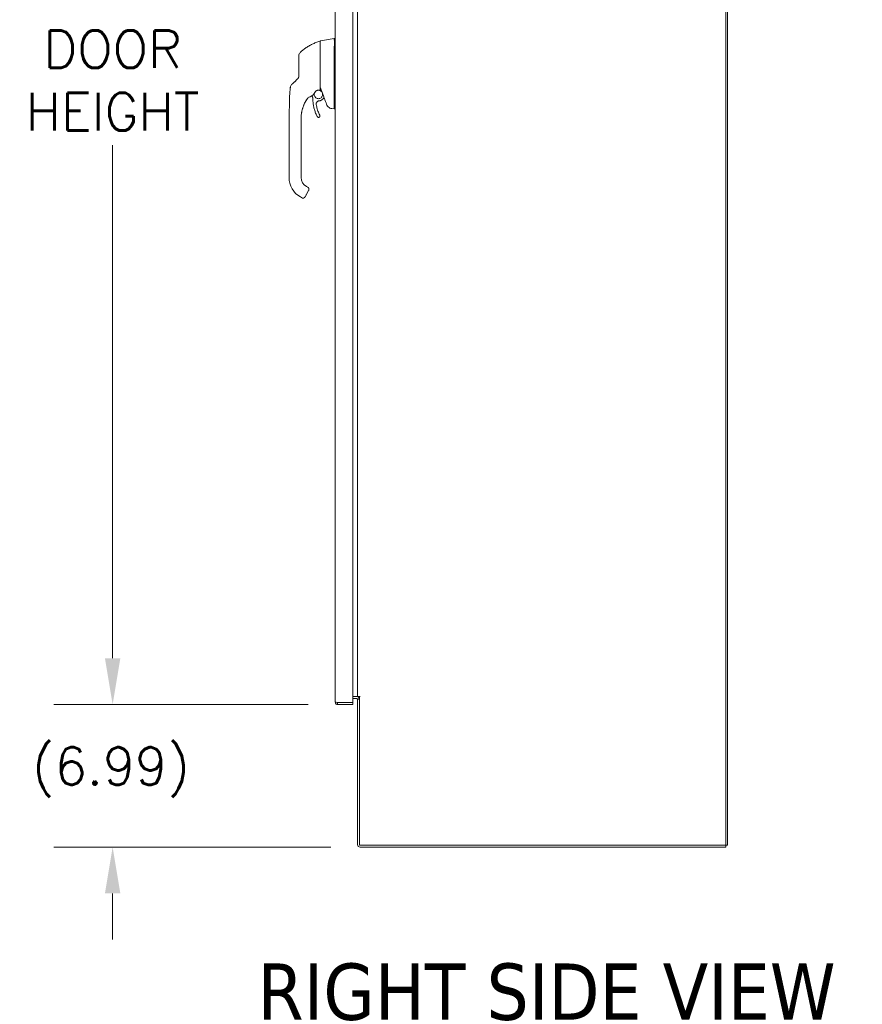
# Model space of a CAD drawing. Header units: inches. Extents: x 3 to 388, y 9 to 244.
# Tile 35 of 53: x 279 to 320, y 102 to 151. Entities that reach past the tile are written whole.
import ezdxf

# ---------------------------------------------------------------- set-up
doc = ezdxf.new("R2010")
doc.units = ezdxf.units.IN
doc.header["$LTSCALE"] = 23
doc.header["$MEASUREMENT"] = 0
for name, color, linetype, lineweight in [('Dimension (ANSI)', 7, 'Continuous', 5), ('Symbol (ANSI)', 7, 'Continuous', 5), ('Visible (ANSI)', 7, 'Continuous', 5)]:
    doc.layers.add(name, color=color, linetype=linetype, lineweight=lineweight)
doc.styles.add('ROMANS', font='romans.shx')
doc.styles.add('Text Style168', font='tahoma.ttf')
doc.dimstyles.new('Default (ANSI)', dxfattribs={"dimscale": 23, "dimtxt": 0.08, "dimasz": 0.098425, "dimexe": 0.125, "dimexo": 0.0625, "dimgap": 0.031496, "dimtad": 0, "dimtih": 1, "dimtoh": 1, "dimrnd": 1e-08, "dimzin": 0, "dimdsep": 46, "dimtxsty": 'ROMANS', "dimcen": 0.09, "dimdle": 0.393701, "dimclrd": 256, "dimclre": 256, "dimclrt": 256, "dimadec": 0, "dimazin": 0, "dimtfac": 1.25, "dimtofl": 0, "dimtmove": 0, "dimatfit": 3, "dimfxl": 0, "dimtolj": 1, "dimtzin": 0, "dimlwd": -1, "dimlwe": -1, "dimarcsym": 0})

# ---------------------------------------------------------------- blocks, each defined once
blk = doc.blocks.new('*D14')
at = {"layer": 'Defpoints', "color": 0}
for p in [(294.231, 179.751), (283.215, 117.126), (294.231, 117.126)]:
    blk.add_point(p, dxfattribs=at)
at = {"layer": 'Dimension (ANSI)'}
for p, q in [((292.793, 179.751), (280.34, 179.751)), ((283.215, 177.487), (283.215, 153.936)), ((283.215, 119.389), (283.215, 144.513)), ((292.793, 117.126), (280.34, 117.126))]:
    blk.add_line(p, q, dxfattribs=at)
for points in [[(282.838, 177.487), (283.592, 177.487), (283.215, 179.751)], [(282.838, 119.389), (283.592, 119.389), (283.215, 117.126)]]:
    blk.add_solid(points, dxfattribs=at)
at = {"layer": 'Dimension (ANSI)', "insert": (283.215, 149.224), "char_height": 1.84, "attachment_point": 5, "style": 'ROMANS'}
blk.add_mtext('\\A1;62.62\\PDOOR\\PHEIGHT', dxfattribs=at)
blk = doc.blocks.new('*D15')
at = {"layer": 'Defpoints', "color": 0}
for p in [(294.231, 117.126), (283.215, 110.14), (295.333, 110.14)]:
    blk.add_point(p, dxfattribs=at)
at = {"layer": 'Dimension (ANSI)'}
for p, q in [((283.215, 119.389), (283.215, 121.653)), ((292.793, 117.126), (280.34, 117.126)), ((293.895, 110.14), (280.34, 110.14)), ((283.215, 107.876), (283.215, 105.612))]:
    blk.add_line(p, q, dxfattribs=at)
for points in [[(282.838, 119.389), (283.592, 119.389), (283.215, 117.126)], [(282.838, 107.876), (283.592, 107.876), (283.215, 110.14)]]:
    blk.add_solid(points, dxfattribs=at)
at = {"layer": 'Dimension (ANSI)', "insert": (279.272, 115.034), "char_height": 1.84, "attachment_point": 1, "style": 'ROMANS'}
blk.add_mtext('\\A1;(6.99)', dxfattribs=at)

msp = doc.modelspace()

# ---------------------------------------------------------------- linework, layer by layer
at = {"layer": 'Visible (ANSI)'}
for p, q in [((313.239, 110.2336), (313.239, 182.1712)), ((313.3327, 182.1712), (313.3327, 110.2336)), ((294.1059, 117.2505), (294.1059, 179.6256)), ((294.9809, 179.6458), (294.9809, 117.2303)), ((295.2077, 117.5149), (295.2077, 178.8899)), ((293.3776, 149.6054), (293.3776, 149.2264)), ((293.3938, 149.6248), (294.0612, 149.7425)), ((294.0615, 149.7425), (294.0612, 149.7425)), ((294.1059, 149.7425), (294.0615, 149.7425)), ((294.0612, 147.9806), (294.0612, 149.0446)), ((294.0612, 146.3456), (294.0612, 147.75)), ((292.9742, 147.096), (292.9742, 147.096)), ((293.576, 146.8508), (293.5345, 146.8014)), ((293.9481, 146.3136), (294.0612, 146.2937)), ((294.0612, 146.2937), (294.0623, 146.2937)), ((294.1059, 146.2937), (294.0623, 146.2937)), ((291.857, 144.9082), (291.857, 145.8343)), ((292.4475, 145.7744), (292.4475, 145.8343)), ((292.4475, 145.1641), (292.4475, 145.7744)), ((293.3693, 145.9524), (293.3693, 145.9527)), ((292.4475, 145.0657), (292.4475, 145.1641)), ((291.857, 144.9082), (291.857, 142.9397)), ((292.4475, 144.9082), (292.4475, 145.0657)), ((292.4475, 144.4555), (292.4475, 144.9082)), ((292.4475, 144.4555), (292.4475, 144.357)), ((292.4475, 143.7468), (292.4475, 144.357)), ((292.4475, 143.7468), (292.4475, 143.6484)), ((292.4475, 143.0381), (292.4475, 143.6484)), ((291.857, 142.9397), (291.857, 142.939)), ((292.4475, 143.0381), (292.4475, 142.9397)), ((292.8149, 142.295), (292.6377, 141.9882)), ((292.7034, 142.4965), (292.7717, 142.4571)), ((292.706, 142.1072), (292.8149, 142.2958)), ((292.8149, 142.2954), (292.706, 142.1069)), ((292.4082, 141.9843), (292.5105, 141.9253)), ((294.9809, 117.2303), (294.2309, 117.2303)), ((294.2309, 117.2192), (294.9809, 117.2192)), ((294.2309, 117.2192), (294.2309, 117.1255)), ((294.9809, 117.5149), (295.1764, 117.5149)), ((295.1764, 117.4212), (294.9809, 117.4212)), ((294.9809, 117.2192), (294.9809, 117.1255)), ((295.1764, 117.5149), (295.2077, 117.5149)), ((295.2077, 117.5149), (295.3326, 117.5149)), ((295.3014, 117.3899), (295.2077, 117.3899)), ((295.2077, 117.3899), (295.2077, 110.2648)), ((295.3328, 117.5147), (295.3014, 117.5147)), ((295.3014, 117.5147), (295.3014, 110.2336)), ((295.3326, 117.5149), (295.3328, 117.5149)), ((295.3328, 117.5149), (295.3328, 117.5147)), ((294.2309, 117.1255), (294.9809, 117.1255)), ((295.3014, 110.2336), (313.239, 110.2336)), ((313.239, 110.1399), (295.3326, 110.1399)), ((313.3327, 110.2336), (313.239, 110.2336)), ((313.239, 110.1399), (313.239, 110.2336))]:
    msp.add_line(p, q, dxfattribs=at)
for centre, radius, start, end in [((293.3657, 149.5997), 0.0118, 0.00002, 106.9268), ((293.3972, 149.6054), 0.0197, 100, 180), ((292.5311, 148.9095), 0.1969, 134.52722, 180.00003), ((294.1902, 149.0446), 0.129, 176.48985, 179.98963), ((292.6524, 147.3878), 0.5512, 323.19179, 334.97623), ((293.1756, 147.1588), 0.0201, 112.54381, 156.33164), ((292.8037, 146.8372), 0.0201, 105.36016, 142.95038), ((292.8037, 146.8369), 0.0201, 105.36021, 142.95036), ((292.6524, 147.3878), 0.5512, 285.36021, 306.92441), ((278.8163, 141.3513), 15.748, 19.17141, 20.25566), ((292.5498, 141.9935), 0.0787, 239.99998, 329.99998), ((295.1764, 117.3899), 0.1249, 0, 90), ((295.1764, 117.3899), 0.0313, 0, 90), ((295.3326, 110.2648), 0.125, 180, 270)]:
    msp.add_arc(centre, radius, start, end, dxfattribs=at)
for centre, major_axis, ratio, start_param, end_param in [((292.2672, 147.4866), (-0.1356, 0.1427), 0.2522649, 6.2822312, 6.2831848), ((292.4086, 147.621), (-0.1356, 0.1427), 0.3041562, 6.2822147, 6.2831866), ((292.0688, 147.9455), (0.2377, -0.1397), 0.8326746, 6.0490345, 6.0847474), ((292.1154, 147.3422), (0.0204, 0.1958), 0.9999977, 0.8633614, 1.5707963), ((292.6524, 147.3881), (0.5048, -0.2213), 0.9999995, 5.3935649, 6.2831853), ((292.6524, 147.3878), (0.4994, -0.2331), 0.9999995, 6.0775114, 6.2831853), ((293.2398, 146.1028), (0.7994, 0), 0.9969807, 2.3854384, 2.3862709), ((292.7533, 146.7995), (0.0287, 0.0409), 0.028853, 1.595289, 1.6712494), ((292.7533, 146.7991), (0.0286, 0.0409), 0.0300959, 1.593502, 1.669469), ((294.1325, 145.8342), (1.6845, 0.0372), 0.9999992, 2.4729003, 2.509576), ((294.1325, 145.8339), (-1.6839, 0.0578), 0.9999992, 5.6708413, 5.7075178), ((293.232, 147.4369), (-0.4443, -0.5878), 0.0007664, 6.2821465, 6.3142062), ((292.804, 146.8372), (-0.016, 0.0121), 0.9995311, 6.2594427, 6.2831853), ((292.6524, 147.3878), (-0.4406, -0.3311), 0.9999998, 1.1944286, 1.5707963), ((294.5147, 146.2937), (-0.4534, 0.0534), 0.1629425, 0.0191733, 0.0880014), ((292.9594, 142.939), (-1.1024, 0), 0.9999992, 0, 1.0471976), ((292.9594, 142.9397), (-0.5118, 0), 0.9999992, 0, 1.0471976), ((292.5695, 142.0275), (0.0682, -0.0394), 0.0010512, 6.2831631, 6.2837999)]:
    msp.add_ellipse(centre, major_axis=major_axis, ratio=ratio, start_param=start_param, end_param=end_param, dxfattribs=at)
for points, knots in [([(292.3931, 149.0498), (292.4329, 149.089), (292.4755, 149.1276), (292.5205, 149.165), (292.5656, 149.2025), (292.6132, 149.2389), (292.6633, 149.2741), (292.7135, 149.3093), (292.7663, 149.3433), (292.8215, 149.3756), (292.8768, 149.408), (292.9345, 149.4388), (292.9921, 149.4666), (293.0497, 149.4945), (293.1072, 149.5196), (293.1684, 149.5437), (293.2296, 149.5677), (293.2947, 149.5905), (293.3623, 149.611)], [0, 0, 0, 0, 0.1666667, 0.1666667, 0.1666667, 0.3333333, 0.3333333, 0.3333333, 0.5, 0.5, 0.5, 0.6666667, 0.6666667, 0.6666667, 0.8333333, 0.8333333, 0.8333333, 1, 1, 1, 1]), ([(294.0615, 149.0525), (294.0643, 149.0991), (294.0664, 149.1461), (294.0701, 149.2472), (294.0714, 149.3008), (294.0737, 149.4221), (294.0743, 149.4865), (294.0743, 149.597), (294.0737, 149.6422), (294.0714, 149.6998), (294.0701, 149.7176), (294.0664, 149.738), (294.0643, 149.7425), (294.0615, 149.7425)], [-2.7442933, -2.7442933, -2.7442933, -2.7442933, -2.3887586, -2.3887586, -1.963257, -1.963257, -1.3723693, -1.3723693, -0.7818527, -0.7818527, -0.3539618, -0.3539618, 0, 0, 0, 0]), ([(293.3776, 148.9005), (293.3776, 148.9083), (293.3776, 148.9165), (293.3776, 148.9252), (293.3776, 148.9338), (293.3776, 148.9429), (293.3776, 148.9523), (293.3776, 148.9618), (293.3776, 148.9718), (293.3776, 148.9821), (293.3776, 148.9925), (293.3776, 149.0034), (293.3776, 149.0147), (293.3776, 149.0261), (293.3776, 149.0379), (293.3776, 149.0501), (293.3776, 149.0624), (293.3776, 149.0752), (293.3776, 149.0886), (293.3776, 149.1019), (293.3776, 149.1158), (293.3776, 149.1302), (293.3776, 149.1446), (293.3776, 149.1595), (293.3776, 149.1748), (293.3776, 149.1862), (293.3776, 149.1978), (293.3776, 149.2097)], [0, 0, 0, 0, 0.02702703, 0.02702703, 0.02702703, 0.05405405, 0.05405405, 0.05405405, 0.08108108, 0.08108108, 0.08108108, 0.10810811, 0.10810811, 0.10810811, 0.13513514, 0.13513514, 0.13513514, 0.16216216, 0.16216216, 0.16216216, 0.18918919, 0.18918919, 0.18918919, 0.21621622, 0.21621622, 0.21621622, 0.2362244, 0.2362244, 0.2362244, 0.2362244]), ([(292.3342, 148.9095), (292.3342, 148.9095), (292.3342, 148.9092), (292.3342, 148.9085), (292.3342, 148.9079), (292.3342, 148.9069), (292.3342, 148.9053), (292.3342, 148.9038), (292.3342, 148.9018), (292.3342, 148.8992), (292.3342, 148.8965), (292.3342, 148.8933), (292.3342, 148.8892), (292.3342, 148.8852), (292.3342, 148.8804), (292.3342, 148.8746), (292.3342, 148.8689), (292.3342, 148.8621), (292.3342, 148.8542), (292.3342, 148.8463), (292.3342, 148.8372), (292.3342, 148.8268), (292.3342, 148.8164), (292.3342, 148.8046), (292.3342, 148.7912), (292.3342, 148.7778), (292.3342, 148.7628), (292.3342, 148.7458), (292.3342, 148.7287), (292.3342, 148.7097), (292.3342, 148.6903), (292.3342, 148.6709), (292.3342, 148.6512), (292.3342, 148.6321), (292.3342, 148.613), (292.3342, 148.5945), (292.3342, 148.5766), (292.3342, 148.5587), (292.3342, 148.5414), (292.3342, 148.5248), (292.3342, 148.5082), (292.3342, 148.4924), (292.3342, 148.4772), (292.3342, 148.4621), (292.3342, 148.4476), (292.3342, 148.4339), (292.3342, 148.4201), (292.3342, 148.407), (292.3342, 148.3945), (292.3342, 148.382), (292.3342, 148.3701), (292.3342, 148.3587), (292.3342, 148.3473), (292.3342, 148.3365), (292.3342, 148.3261), (292.3342, 148.3157), (292.3342, 148.3057), (292.3342, 148.2963)], [0, 0, 0, 0, 0.0526316, 0.0526316, 0.0526316, 0.1052632, 0.1052632, 0.1052632, 0.1578947, 0.1578947, 0.1578947, 0.2105263, 0.2105263, 0.2105263, 0.2631579, 0.2631579, 0.2631579, 0.3157895, 0.3157895, 0.3157895, 0.3684211, 0.3684211, 0.3684211, 0.4210526, 0.4210526, 0.4210526, 0.4736842, 0.4736842, 0.4736842, 0.5263158, 0.5263158, 0.5263158, 0.5789474, 0.5789474, 0.5789474, 0.6315789, 0.6315789, 0.6315789, 0.6842105, 0.6842105, 0.6842105, 0.7368421, 0.7368421, 0.7368421, 0.7894737, 0.7894737, 0.7894737, 0.8421053, 0.8421053, 0.8421053, 0.8947368, 0.8947368, 0.8947368, 0.9473684, 0.9473684, 0.9473684, 1, 1, 1, 1]), ([(293.3776, 147.9969), (293.3776, 148.0713), (293.3776, 148.1452), (293.3776, 148.2161), (293.3776, 148.287), (293.3776, 148.355), (293.3776, 148.427), (293.3776, 148.4991), (293.3776, 148.5753), (293.3776, 148.6543), (293.3776, 148.7334), (293.3776, 148.8153), (293.3776, 148.9005)], [0, 0, 0, 0, 0.25, 0.25, 0.25, 0.5, 0.5, 0.5, 0.75, 0.75, 0.75, 1, 1, 1, 1]), ([(292.3342, 148.2963), (292.3342, 148.2505), (292.3342, 148.2056), (292.3342, 148.1614), (292.3342, 148.1173), (292.3342, 148.0739), (292.3342, 148.0314), (292.3342, 147.9889), (292.3342, 147.9473), (292.3342, 147.9065)], [0.00000001, 0.00000001, 0.00000001, 0.00000001, 0.33333333, 0.33333333, 0.33333333, 0.66666667, 0.66666667, 0.66666667, 1, 1, 1, 1]), ([(292.1316, 147.6293), (292.1258, 147.6238), (292.1196, 147.6179), (292.1127, 147.6114), (292.1059, 147.6048), (292.0983, 147.5976), (292.0908, 147.5906), (292.0834, 147.5835), (292.0761, 147.5765), (292.0693, 147.5701), (292.0625, 147.5636), (292.0562, 147.5577), (292.0505, 147.5522), (292.0447, 147.5467), (292.0395, 147.5417), (292.0347, 147.5371), (292.0298, 147.5325), (292.0255, 147.5284), (292.0215, 147.5246), (292.0175, 147.5208), (292.0138, 147.5173), (292.0106, 147.5142), (292.0073, 147.5111), (292.0044, 147.5083), (292.0018, 147.5059), (291.9992, 147.5034), (291.9969, 147.5012), (291.9949, 147.4993), (291.9928, 147.4973), (291.9911, 147.4957), (291.9896, 147.4942), (291.988, 147.4928), (291.9867, 147.4915), (291.9856, 147.4905), (291.9845, 147.4894), (291.9836, 147.4885), (291.9829, 147.4878), (291.9821, 147.4871), (291.9815, 147.4865), (291.9811, 147.4861), (291.9806, 147.4857), (291.9803, 147.4854), (291.9801, 147.4852), (291.9799, 147.485), (291.9798, 147.4849), (291.9798, 147.4849)], [0.00013189, 0.00013189, 0.00013189, 0.00013189, 0.06666667, 0.06666667, 0.06666667, 0.13333333, 0.13333333, 0.13333333, 0.2, 0.2, 0.2, 0.26666667, 0.26666667, 0.26666667, 0.33333333, 0.33333333, 0.33333333, 0.4, 0.4, 0.4, 0.46666667, 0.46666667, 0.46666667, 0.53333333, 0.53333333, 0.53333333, 0.6, 0.6, 0.6, 0.66666667, 0.66666667, 0.66666667, 0.73333333, 0.73333333, 0.73333333, 0.8, 0.8, 0.8, 0.86666667, 0.86666667, 0.86666667, 0.93333333, 0.93333333, 0.93333333, 1, 1, 1, 1]), ([(292.3342, 147.9065), (292.3342, 147.8979), (292.3337, 147.8898), (292.3327, 147.8822), (292.3318, 147.8746), (292.3305, 147.8676), (292.3289, 147.861), (292.3274, 147.8545), (292.3256, 147.8484), (292.3237, 147.8428), (292.3217, 147.8371), (292.3197, 147.8319), (292.3176, 147.8271), (292.3154, 147.8223), (292.3133, 147.8179), (292.3111, 147.8138), (292.3089, 147.8097), (292.3067, 147.8059), (292.3045, 147.8024), (292.3023, 147.7988), (292.3001, 147.7956), (292.298, 147.7925), (292.2958, 147.7895), (292.2937, 147.7866), (292.2915, 147.784), (292.2894, 147.7813), (292.2873, 147.7788), (292.2852, 147.7764), (292.2831, 147.774), (292.281, 147.7717), (292.2789, 147.7695)], [0.00000004, 0.00000004, 0.00000004, 0.00000004, 0.1, 0.1, 0.1, 0.2, 0.2, 0.2, 0.3, 0.3, 0.3, 0.4, 0.4, 0.4, 0.5, 0.5, 0.5, 0.6, 0.6, 0.6, 0.7, 0.7, 0.7, 0.8, 0.8, 0.8, 0.9, 0.9, 0.9, 1, 1, 1, 1]), ([(293.3776, 147.2391), (293.3776, 147.2392), (293.3776, 147.2392), (293.3776, 147.2392), (293.3776, 147.2392), (293.3776, 147.2392), (293.3776, 147.2393), (293.3776, 147.2393), (293.3776, 147.2394), (293.3776, 147.2394), (293.3776, 147.2395), (293.3776, 147.2396), (293.3776, 147.2396), (293.3776, 147.2397), (293.3776, 147.2398), (293.3776, 147.2399), (293.3776, 147.2401), (293.3776, 147.2402), (293.3776, 147.2403), (293.3776, 147.2405), (293.3776, 147.2406), (293.3776, 147.2408), (293.3776, 147.241), (293.3776, 147.2412), (293.3776, 147.2414), (293.3776, 147.2416), (293.3776, 147.2419), (293.3776, 147.2422), (293.3776, 147.2424), (293.3776, 147.2428), (293.3776, 147.2431), (293.3776, 147.2434), (293.3776, 147.2438), (293.3776, 147.2442), (293.3776, 147.2447), (293.3776, 147.2451), (293.3776, 147.2456), (293.3776, 147.2462), (293.3776, 147.2467), (293.3776, 147.2474), (293.3776, 147.248), (293.3776, 147.2487), (293.3776, 147.2495), (293.3776, 147.2502), (293.3776, 147.2511), (293.3776, 147.252), (293.3776, 147.253), (293.3776, 147.254), (293.3776, 147.2552), (293.3776, 147.2564), (293.3776, 147.2576), (293.3776, 147.259), (293.3776, 147.2603), (293.3776, 147.2616), (293.3776, 147.263), (293.3776, 147.2643), (293.3776, 147.2657), (293.3776, 147.2671), (293.3776, 147.2685), (293.3776, 147.2699), (293.3776, 147.2714), (293.3776, 147.2729), (293.3776, 147.2744), (293.3776, 147.2761), (293.3776, 147.2777), (293.3776, 147.2794), (293.3776, 147.2813), (293.3776, 147.2832), (293.3776, 147.2852), (293.3776, 147.2874), (293.3776, 147.2896), (293.3776, 147.2921), (293.3776, 147.2947), (293.3776, 147.2974), (293.3776, 147.3003), (293.3776, 147.3036), (293.3776, 147.3068), (293.3776, 147.3103), (293.3776, 147.3142), (293.3776, 147.3181), (293.3776, 147.3224), (293.3776, 147.3271), (293.3776, 147.3319), (293.3776, 147.3371), (293.3776, 147.3427), (293.3776, 147.3483), (293.3776, 147.3543), (293.3776, 147.3603), (293.3776, 147.3662), (293.3776, 147.3722), (293.3776, 147.3782), (293.3776, 147.3842), (293.3776, 147.3903), (293.3776, 147.3965), (293.3776, 147.4027), (293.3776, 147.4089), (293.3776, 147.4154), (293.3776, 147.4218), (293.3776, 147.4283), (293.3776, 147.4351), (293.3776, 147.4418), (293.3776, 147.4488), (293.3776, 147.4562), (293.3776, 147.4636), (293.3776, 147.4714), (293.3776, 147.4797), (293.3776, 147.4881), (293.3776, 147.497), (293.3776, 147.5068), (293.3776, 147.5165), (293.3776, 147.5271), (293.3776, 147.5381), (293.3776, 147.5491), (293.3776, 147.5606), (293.3776, 147.5722), (293.3776, 147.5837), (293.3776, 147.5953), (293.3776, 147.6069), (293.3776, 147.6186), (293.3776, 147.6304), (293.3776, 147.6422), (293.3776, 147.654), (293.3776, 147.6658), (293.3776, 147.6776), (293.3776, 147.6894), (293.3776, 147.7012), (293.3776, 147.7129), (293.3776, 147.7247), (293.3776, 147.7363), (293.3776, 147.7478), (293.3776, 147.7594), (293.3776, 147.7709), (293.3776, 147.7817), (293.3776, 147.7926), (293.3776, 147.8028), (293.3776, 147.8127), (293.3776, 147.8227), (293.3776, 147.8323), (293.3776, 147.8421), (293.3776, 147.8519), (293.3776, 147.8618), (293.3776, 147.8719), (293.3776, 147.882), (293.3776, 147.8922), (293.3776, 147.9025), (293.3776, 147.9128), (293.3776, 147.9232), (293.3776, 147.9339), (293.3776, 147.9446), (293.3776, 147.9556), (293.3776, 147.9662), (293.3776, 147.9767), (293.3776, 147.9869), (293.3776, 147.9969)], [0, 0, 0, 0, 0.0196078, 0.0196078, 0.0196078, 0.0392157, 0.0392157, 0.0392157, 0.0588235, 0.0588235, 0.0588235, 0.0784314, 0.0784314, 0.0784314, 0.0980392, 0.0980392, 0.0980392, 0.1176471, 0.1176471, 0.1176471, 0.1372549, 0.1372549, 0.1372549, 0.1568627, 0.1568627, 0.1568627, 0.1764706, 0.1764706, 0.1764706, 0.1960784, 0.1960784, 0.1960784, 0.2156863, 0.2156863, 0.2156863, 0.2352941, 0.2352941, 0.2352941, 0.254902, 0.254902, 0.254902, 0.2745098, 0.2745098, 0.2745098, 0.2941176, 0.2941176, 0.2941176, 0.3137255, 0.3137255, 0.3137255, 0.3333333, 0.3333333, 0.3333333, 0.3529412, 0.3529412, 0.3529412, 0.372549, 0.372549, 0.372549, 0.3921569, 0.3921569, 0.3921569, 0.4117647, 0.4117647, 0.4117647, 0.4313725, 0.4313725, 0.4313725, 0.4509804, 0.4509804, 0.4509804, 0.4705882, 0.4705882, 0.4705882, 0.4901961, 0.4901961, 0.4901961, 0.5098039, 0.5098039, 0.5098039, 0.5294118, 0.5294118, 0.5294118, 0.5490196, 0.5490196, 0.5490196, 0.5686275, 0.5686275, 0.5686275, 0.5882353, 0.5882353, 0.5882353, 0.6078431, 0.6078431, 0.6078431, 0.627451, 0.627451, 0.627451, 0.6470588, 0.6470588, 0.6470588, 0.6666667, 0.6666667, 0.6666667, 0.6862745, 0.6862745, 0.6862745, 0.7058824, 0.7058824, 0.7058824, 0.7254902, 0.7254902, 0.7254902, 0.745098, 0.745098, 0.745098, 0.7647059, 0.7647059, 0.7647059, 0.7843137, 0.7843137, 0.7843137, 0.8039216, 0.8039216, 0.8039216, 0.8235294, 0.8235294, 0.8235294, 0.8431373, 0.8431373, 0.8431373, 0.8627451, 0.8627451, 0.8627451, 0.8823529, 0.8823529, 0.8823529, 0.9019608, 0.9019608, 0.9019608, 0.9215686, 0.9215686, 0.9215686, 0.9411765, 0.9411765, 0.9411765, 0.9607843, 0.9607843, 0.9607843, 0.9803922, 0.9803922, 0.9803922, 1, 1, 1, 1]), ([(293.3783, 147.9071), (293.378, 147.906), (293.3778, 147.9041), (293.3776, 147.8994), (293.3776, 147.8969), (293.3776, 147.8946)], [0.000001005, 0.000001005, 0.000001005, 0.000001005, 0.012726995, 0.012726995, 0.024599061, 0.024599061, 0.024599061, 0.024599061]), ([(293.3783, 147.9071), (293.3787, 147.9086), (293.3794, 147.9099), (293.3812, 147.9124), (293.3822, 147.9135), (293.3848, 147.9155), (293.3863, 147.9165), (293.3893, 147.9183), (293.3909, 147.9191), (293.393, 147.9201), (293.3934, 147.9203), (293.3938, 147.9205)], [0.000000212, 0.000000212, 0.000000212, 0.000000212, 0.017907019, 0.017907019, 0.034648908, 0.034648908, 0.050764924, 0.050764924, 0.065656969, 0.065656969, 0.069055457, 0.069055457, 0.069055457, 0.069055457]), ([(294.0613, 147.7513), (294.0617, 147.7878), (294.0619, 147.8254), (294.0619, 147.9019), (294.0617, 147.9405), (294.0613, 147.9792)], [-0.58964336, -0.58964336, -0.58964336, -0.58964336, -0.29484392, -0.29484392, 0, 0, 0, 0]), ([(291.8809, 146.8555), (291.8818, 146.9125), (291.8847, 146.9705), (291.8886, 147.0284), (291.8926, 147.0863), (291.8977, 147.1439), (291.9031, 147.1999), (291.9085, 147.2559), (291.9142, 147.3103), (291.9196, 147.3625)], [0, 0, 0, 0, 0.3333333, 0.3333333, 0.3333333, 0.6666667, 0.6666667, 0.6666667, 1, 1, 1, 1]), ([(291.8823, 146.9083), (291.8844, 146.9679), (291.8883, 147.0283), (291.8995, 147.1673), (291.9075, 147.2463), (291.917, 147.3375), (291.9183, 147.3498), (291.9195, 147.3621)], [1.8332373, 1.8332373, 1.8332373, 1.8332373, 2.2912959, 2.2912959, 2.8961279, 2.8961279, 2.9901745, 2.9901745, 2.9901745, 2.9901745]), ([(293.2112, 147.1936), (293.1947, 147.1865), (293.1792, 147.1772), (293.1605, 147.1624), (293.1559, 147.1585), (293.1516, 147.1544)], [7.91439794, 7.91439794, 7.91439794, 7.91439794, 8.17469604, 8.17469604, 8.26113644, 8.26113644, 8.26113644, 8.26113644]), ([(293.1679, 147.1773), (293.1987, 147.1901), (293.2304, 147.2006), (293.2949, 147.2172), (293.3278, 147.2231), (293.3609, 147.2267)], [0.00000129, 0.00000129, 0.00000129, 0.00000129, 0.25366569, 0.25366569, 0.50727348, 0.50727348, 0.50727348, 0.50727348]), ([(293.2072, 147.1918), (293.2233, 147.1974), (293.2396, 147.2024), (293.2561, 147.2068), (293.2576, 147.2072), (293.2592, 147.2077), (293.2608, 147.2081)], [0.25945912, 0.25945912, 0.25945912, 0.25945912, 0.5, 0.5, 0.5, 0.52267836, 0.52267836, 0.52267836, 0.52267836]), ([(293.5, 147.0042), (293.5, 147.0262), (293.4965, 147.0481), (293.4826, 147.0899), (293.4723, 147.1097), (293.446, 147.1451), (293.43, 147.1606), (293.3938, 147.1859), (293.3737, 147.1956), (293.3315, 147.2083), (293.3094, 147.2112), (293.277, 147.2103), (293.2668, 147.2092), (293.2567, 147.2074)], [5.935909, 5.935909, 5.935909, 5.935909, 6.2546961, 6.2546961, 6.5746962, 6.5746962, 6.8946962, 6.8946962, 7.2146962, 7.2146962, 7.5346961, 7.5346961, 7.6838041, 7.6838041, 7.6838041, 7.6838041]), ([(293.3609, 147.2267), (293.3619, 147.2269), (293.3629, 147.227), (293.3649, 147.2272), (293.3659, 147.2273), (293.3669, 147.2274)], [0.000000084, 0.000000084, 0.000000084, 0.000000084, 0.007755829, 0.007755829, 0.015527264, 0.015527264, 0.015527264, 0.015527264]), ([(293.3776, 147.2391), (293.3776, 147.2377), (293.3773, 147.2363), (293.3763, 147.2336), (293.3755, 147.2323), (293.3734, 147.23), (293.3722, 147.2291), (293.3696, 147.2279), (293.3683, 147.2275), (293.3669, 147.2274)], [-0.044191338, -0.044191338, -0.044191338, -0.044191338, -0.033343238, -0.033343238, -0.02186875, -0.02186875, -0.010194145, -0.010194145, 0, 0, 0, 0]), ([(291.857, 145.8452), (291.857, 145.8452), (291.857, 145.8452), (291.857, 145.8453), (291.857, 145.8453), (291.857, 145.8455), (291.857, 145.8457), (291.857, 145.8466), (291.857, 145.8474), (291.857, 145.8493), (291.857, 145.8505), (291.857, 145.8548), (291.857, 145.8584), (291.8571, 145.8696), (291.8572, 145.8786), (291.8573, 145.8954), (291.8574, 145.9034), (291.8577, 145.925), (291.8579, 145.9392), (291.859, 145.9959), (291.8602, 146.0395), (291.8653, 146.206), (291.8699, 146.3291), (291.8753, 146.535), (291.8769, 146.6175), (291.8788, 146.7275), (291.8792, 146.755), (291.8798, 146.7917), (291.88, 146.8008), (291.8803, 146.8191), (291.8804, 146.8284), (291.8806, 146.8391), (291.8806, 146.8412), (291.8807, 146.8449), (291.8807, 146.8464), (291.8808, 146.8487), (291.8808, 146.8496), (291.8808, 146.8514), (291.8808, 146.8521), (291.8809, 146.8539), (291.8809, 146.8542), (291.8809, 146.8545)], [0, 0, 0, 0, 0.0000667, 0.0000667, 0.0005999, 0.0005999, 0.004866, 0.004866, 0.0225498, 0.0225498, 0.0461364, 0.0461364, 0.0995104, 0.0995104, 0.1937483, 0.1937483, 0.2636239, 0.2636239, 0.3745645, 0.3745645, 0.7021568, 0.7021568, 1.6458775, 1.6458775, 2.2750285, 2.2750285, 2.4847251, 2.4847251, 2.5546382, 2.5546382, 2.6241521, 2.6241521, 2.6414413, 2.6414413, 2.6588258, 2.6588258, 2.6759922, 2.6759922, 2.708063, 2.708063, 2.793422, 2.793422, 2.793422, 2.793422]), ([(292.598, 146.5294), (292.6113, 146.5588), (292.6259, 146.5887), (292.642, 146.6193), (292.6581, 146.6499), (292.6757, 146.681), (292.695, 146.7125), (292.7143, 146.744), (292.7352, 146.7759), (292.7577, 146.8078), (292.768, 146.8222), (292.7785, 146.8366), (292.7894, 146.851)], [0, 0, 0, 0, 0.25, 0.25, 0.25, 0.5, 0.5, 0.5, 0.75, 0.75, 0.75, 0.86302748, 0.86302748, 0.86302748, 0.86302748]), ([(292.598, 146.5302), (292.609, 146.5544), (292.62, 146.5771), (292.6406, 146.6177), (292.6503, 146.6356), (292.6582, 146.6499)], [-0.46122602, -0.46122602, -0.46122602, -0.46122602, -0.23167755, -0.23167755, -0.00000094, -0.00000094, -0.00000094, -0.00000094]), ([(292.6582, 146.6496), (292.6503, 146.6352), (292.6406, 146.6172), (292.6199, 146.5765), (292.609, 146.5538), (292.598, 146.5296)], [-0.46247686, -0.46247686, -0.46247686, -0.46247686, -0.22996541, -0.22996541, 0, 0, 0, 0]), ([(292.6582, 146.6499), (292.6721, 146.6751), (292.6867, 146.6999), (292.717, 146.7486), (292.7328, 146.7726), (292.7492, 146.7962)], [-0.43887201, -0.43887201, -0.43887201, -0.43887201, -0.21943736, -0.21943736, -0.00000099, -0.00000099, -0.00000099, -0.00000099]), ([(292.7492, 146.7959), (292.7328, 146.7723), (292.717, 146.7483), (292.6867, 146.6995), (292.6721, 146.6747), (292.6582, 146.6496)], [-0.43887511, -0.43887511, -0.43887511, -0.43887511, -0.21943725, -0.21943725, -0.00000109, -0.00000109, -0.00000109, -0.00000109]), ([(292.9835, 146.9474), (292.9836, 146.9467), (292.9838, 146.9459), (292.9854, 146.9376), (292.987, 146.9302), (292.991, 146.9155), (292.9932, 146.9082), (292.9982, 146.8938), (293.0009, 146.8867), (293.0039, 146.8797)], [2.97355734, 2.97355734, 2.97355734, 2.97355734, 2.98096633, 2.98096633, 3.05350035, 3.05350035, 3.12603437, 3.12603437, 3.19856838, 3.19856838, 3.19856838, 3.19856838]), ([(293.0039, 146.8797), (293.006, 146.8748), (293.0079, 146.8699), (293.0113, 146.8598), (293.0128, 146.8547), (293.0154, 146.8443), (293.0164, 146.8391), (293.0182, 146.8286), (293.0188, 146.8233), (293.0197, 146.8127), (293.0199, 146.8074), (293.0199, 146.8021)], [6.22620958, 6.22620958, 6.22620958, 6.22620958, 6.30729363, 6.30729363, 6.38837768, 6.38837768, 6.46946173, 6.46946173, 6.55054578, 6.55054578, 6.63162983, 6.63162983, 6.63162983, 6.63162983]), ([(293.0199, 146.8021), (293.0199, 146.7409), (293.0228, 146.6798), (293.0345, 146.5581), (293.0433, 146.4975), (293.0666, 146.3775), (293.0811, 146.318), (293.1158, 146.2008), (293.136, 146.143), (293.1817, 146.0296), (293.2073, 145.974), (293.2355, 145.9197)], [2.79314814, 2.79314814, 2.79314814, 2.79314814, 2.88900452, 2.88900452, 2.9848609, 2.9848609, 3.08071728, 3.08071728, 3.17657366, 3.17657366, 3.27243005, 3.27243005, 3.27243005, 3.27243005]), ([(293.0939, 147.058), (293.0938, 147.0578), (293.0937, 147.0576), (293.089, 147.0401), (293.0867, 147.0221), (293.0867, 147.0042)], [8.81155408, 8.81155408, 8.81155408, 8.81155408, 8.81469604, 8.81469604, 9.07507585, 9.07507585, 9.07507585, 9.07507585]), ([(293.0867, 147.0042), (293.0867, 146.9822), (293.0902, 146.9601), (293.1041, 146.9183), (293.1144, 146.8984), (293.1407, 146.8631), (293.1567, 146.8475), (293.1929, 146.8222), (293.213, 146.8125), (293.2552, 146.7999), (293.2773, 146.797), (293.3214, 146.7982), (293.3434, 146.8024), (293.3848, 146.8175), (293.4043, 146.8284), (293.4389, 146.8558), (293.4539, 146.8722), (293.4782, 146.9091), (293.4873, 146.9294), (293.4977, 146.9682), (293.5, 146.9862), (293.5, 147.0042)], [2.7931034, 2.7931034, 2.7931034, 2.7931034, 3.1131035, 3.1131035, 3.4331035, 3.4331035, 3.7531035, 3.7531035, 4.0731035, 4.0731035, 4.3931035, 4.3931035, 4.7131034, 4.7131034, 5.0331034, 5.0331034, 5.3531034, 5.3531034, 5.6731034, 5.6731034, 5.9346961, 5.9346961, 5.9346961, 5.9346961]), ([(293.3255, 146.6906), (293.3101, 146.6891), (293.295, 146.6852), (293.2666, 146.6733), (293.2532, 146.6653), (293.2294, 146.6457), (293.219, 146.6341), (293.2019, 146.6084), (293.1953, 146.5943), (293.1864, 146.5649), (293.1841, 146.5496), (293.1841, 146.5342)], [1.3244772, 1.3244772, 1.3244772, 1.3244772, 1.6182025, 1.6182025, 1.9119277, 1.9119277, 2.2056529, 2.2056529, 2.4993782, 2.4993782, 2.7915115, 2.7915115, 2.7915115, 2.7915115]), ([(293.3255, 146.6906), (293.3416, 146.6923), (293.3575, 146.6952), (293.3888, 146.7034), (293.4041, 146.7087), (293.4338, 146.7216), (293.4481, 146.7291), (293.4754, 146.7464), (293.4884, 146.7561), (293.5128, 146.7774), (293.5241, 146.789), (293.5345, 146.8014)], [4.46606988, 4.46606988, 4.46606988, 4.46606988, 4.62005346, 4.62005346, 4.77403703, 4.77403703, 4.92802061, 4.92802061, 5.08200418, 5.08200418, 5.23598776, 5.23598776, 5.23598776, 5.23598776]), ([(293.5904, 146.8035), (293.5897, 146.8055), (293.5893, 146.8076), (293.5892, 146.8112), (293.5893, 146.8126), (293.5896, 146.814)], [0, 0, 0, 0, 0.016175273, 0.016175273, 0.027170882, 0.027170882, 0.027170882, 0.027170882]), ([(292.4475, 145.8336), (292.4475, 145.8674), (292.4485, 145.9032), (292.451, 145.9417), (292.4535, 145.9802), (292.4575, 146.0214), (292.4632, 146.0631), (292.469, 146.1047), (292.4764, 146.1469), (292.4854, 146.1887), (292.4944, 146.2306), (292.5051, 146.2722), (292.5171, 146.3126), (292.5291, 146.353), (292.5424, 146.3923), (292.5561, 146.4286), (292.5699, 146.4649), (292.5839, 146.4983), (292.598, 146.5294)], [0, 0, 0, 0, 0.1666667, 0.1666667, 0.1666667, 0.3333333, 0.3333333, 0.3333333, 0.5, 0.5, 0.5, 0.6666667, 0.6666667, 0.6666667, 0.8333333, 0.8333333, 0.8333333, 1, 1, 1, 1]), ([(292.4477, 145.857), (292.4481, 145.884), (292.4491, 145.9124), (292.451, 145.9424), (292.4535, 145.981), (292.4575, 146.0221), (292.4632, 146.0638), (292.469, 146.1055), (292.4764, 146.1477), (292.4854, 146.1896), (292.4944, 146.2315), (292.5051, 146.2731), (292.5171, 146.3135), (292.5291, 146.3539), (292.5424, 146.3932), (292.5561, 146.4296), (292.5663, 146.4564), (292.5766, 146.4817), (292.587, 146.5057)], [0.0368186, 0.0368186, 0.0368186, 0.0368186, 0.16666667, 0.16666667, 0.16666667, 0.33333333, 0.33333333, 0.33333333, 0.5, 0.5, 0.5, 0.66666667, 0.66666667, 0.66666667, 0.83333333, 0.83333333, 0.83333333, 0.95671576, 0.95671576, 0.95671576, 0.95671576]), ([(292.598, 146.5296), (292.5793, 146.4885), (292.5607, 146.4427), (292.5208, 146.3299), (292.5011, 146.2606), (292.478, 146.1549), (292.4711, 146.117), (292.4615, 146.0523), (292.4582, 146.0248), (292.4533, 145.9751), (292.4516, 145.9528), (292.4505, 145.9341)], [-1.702776, -1.702776, -1.702776, -1.702776, -1.3125998, -1.3125998, -0.7804366, -0.7804366, -0.4770835, -0.4770835, -0.2346616, -0.2346616, -0.000001, -0.000001, -0.000001, -0.000001]), ([(292.5093, 146.2863), (292.5191, 146.3215), (292.5301, 146.3565), (292.5593, 146.44), (292.5787, 146.4877), (292.598, 146.5302)], [-0.68155033, -0.68155033, -0.68155033, -0.68155033, -0.4049158, -0.4049158, 0, 0, 0, 0]), ([(293.1841, 146.5342), (293.1841, 146.5325), (293.1841, 146.5307), (293.1842, 146.5272), (293.1843, 146.5255), (293.1845, 146.522), (293.1847, 146.5202), (293.185, 146.5167), (293.1852, 146.515), (293.1857, 146.5115), (293.186, 146.5098), (293.1862, 146.5081)], [2.79310343, 2.79310343, 2.79310343, 2.79310343, 2.8264876, 2.8264876, 2.85987178, 2.85987178, 2.89325596, 2.89325596, 2.92664013, 2.92664013, 2.96002431, 2.96002431, 2.96002431, 2.96002431]), ([(293.1862, 146.5081), (293.1924, 146.4717), (293.1996, 146.4355), (293.2164, 146.3636), (293.2259, 146.3279), (293.2472, 146.2573), (293.2589, 146.2223), (293.2845, 146.1531), (293.2984, 146.1188), (293.3283, 146.0514), (293.3443, 146.0181), (293.3613, 145.9854)], [2.96002431, 2.96002431, 2.96002431, 2.96002431, 3.02250546, 3.02250546, 3.0849866, 3.0849866, 3.14746775, 3.14746775, 3.2099489, 3.2099489, 3.27243005, 3.27243005, 3.27243005, 3.27243005]), ([(293.9337, 146.3162), (293.9238, 146.3179), (293.9139, 146.3202), (293.872, 146.3318), (293.8408, 146.3461), (293.7853, 146.3834), (293.7602, 146.4067), (293.7188, 146.46), (293.7021, 146.4908), (293.6909, 146.5229)], [0, 0, 0, 0, 0.07682535, 0.07682535, 0.33173996, 0.33173996, 0.58648495, 0.58648495, 0.84595617, 0.84595617, 0.84595617, 0.84595617]), ([(293.9481, 146.3136), (293.9444, 146.3143), (293.9414, 146.3148), (293.9391, 146.3152), (293.9367, 146.3156), (293.9351, 146.3159), (293.9343, 146.3161), (293.9339, 146.3161), (293.9337, 146.3162), (293.9337, 146.3162)], [0, 0, 0, 0, 0.2, 0.2, 0.2, 0.4, 0.4, 0.4, 0.49938827, 0.49938827, 0.49938827, 0.49938827]), ([(294.0623, 146.2937), (294.0643, 146.2937), (294.0662, 146.2943), (294.0689, 146.2985), (294.0695, 146.302), (294.0695, 146.3112), (294.0688, 146.3169), (294.0661, 146.3297), (294.0642, 146.3357), (294.0623, 146.3403)], [-0.15702726, -0.15702726, -0.15702726, -0.15702726, -0.11892712, -0.11892712, -0.07913015, -0.07913015, -0.03979196, -0.03979196, 0, 0, 0, 0]), ([(291.8602, 146.0379), (291.8602, 146.0379), (291.8602, 146.038), (291.8602, 146.0381), (291.8602, 146.0385), (291.8602, 146.0391)], [0.020775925, 0.020775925, 0.020775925, 0.020775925, 0.025262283, 0.025262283, 0.041980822, 0.041980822, 0.041980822, 0.041980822]), ([(292.4476, 145.8528), (292.4476, 145.8528), (292.4477, 145.8546), (292.4478, 145.862), (292.4479, 145.8676), (292.4482, 145.8826), (292.4485, 145.892), (292.4493, 145.9124), (292.4498, 145.923), (292.4505, 145.9345)], [-0.45108447, -0.45108447, -0.45108447, -0.45108447, -0.339495, -0.339495, -0.22333611, -0.22333611, -0.10423173, -0.10423173, -0.000001, -0.000001, -0.000001, -0.000001]), ([(292.4505, 145.9341), (292.4499, 145.9242), (292.4495, 145.915), (292.4487, 145.8972), (292.4484, 145.8888), (292.4479, 145.872), (292.4478, 145.8646), (292.4477, 145.8551), (292.4476, 145.8527), (292.4476, 145.8527)], [-0.45126623, -0.45126623, -0.45126623, -0.45126623, -0.36176659, -0.36176659, -0.26146773, -0.26146773, -0.12760908, -0.12760908, -0.00013437, -0.00013437, -0.00013437, -0.00013437]), ([(292.4505, 145.9345), (292.4516, 145.9529), (292.4532, 145.9747), (292.458, 146.0233), (292.4612, 146.0503), (292.4665, 146.0864), (292.4677, 146.0945), (292.4691, 146.1027)], [-1.70378418, -1.70378418, -1.70378418, -1.70378418, -1.47356445, -1.47356445, -1.23614338, -1.23614338, -1.16811007, -1.16811007, -1.16811007, -1.16811007]), ([(293.2355, 145.9197), (293.239, 145.913), (293.2436, 145.9069), (293.2544, 145.8964), (293.2607, 145.892), (293.2743, 145.8854), (293.2816, 145.8832), (293.2966, 145.8812), (293.3043, 145.8814), (293.3191, 145.8842), (293.3263, 145.8868), (293.3395, 145.8942), (293.3455, 145.899), (293.3557, 145.9101), (293.3599, 145.9165), (293.3661, 145.9303), (293.3681, 145.9377), (293.3691, 145.9476), (293.3693, 145.95), (293.3693, 145.9524)], [3.27243, 3.27243, 3.27243, 3.27243, 3.59243, 3.59243, 3.91243, 3.91243, 4.2324301, 4.2324301, 4.5524302, 4.5524302, 4.8724303, 4.8724303, 5.1924304, 5.1924304, 5.5124303, 5.5124303, 5.8324303, 5.8324303, 5.9346961, 5.9346961, 5.9346961, 5.9346961]), ([(293.3693, 145.9527), (293.3693, 145.9549), (293.3692, 145.9572), (293.3687, 145.9617), (293.3684, 145.964), (293.3675, 145.9684), (293.367, 145.9706), (293.3657, 145.975), (293.365, 145.9771), (293.3633, 145.9813), (293.3623, 145.9834), (293.3613, 145.9854)], [5.93469608, 5.93469608, 5.93469608, 5.93469608, 6.0305614, 6.0305614, 6.12642673, 6.12642673, 6.22229205, 6.22229205, 6.31815738, 6.31815738, 6.4140227, 6.4140227, 6.4140227, 6.4140227]), ([(292.7836, 142.4491), (292.79, 142.4443), (292.7962, 142.4386), (292.8023, 142.4317), (292.8029, 142.431), (292.8036, 142.4302)], [0, 0, 0, 0, 0.065018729, 0.065018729, 0.072948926, 0.072948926, 0.072948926, 0.072948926]), ([(292.818, 142.4081), (292.8161, 142.4119), (292.8139, 142.4156), (292.8117, 142.4191), (292.8091, 142.423), (292.8064, 142.4267), (292.8035, 142.4302)], [0.60026714, 0.60026714, 0.60026714, 0.60026714, 0.66666667, 0.66666667, 0.66666667, 0.74202876, 0.74202876, 0.74202876, 0.74202876]), ([(292.8307, 142.3525), (292.8306, 142.3491), (292.8304, 142.3455), (292.8301, 142.3418), (292.8293, 142.3341), (292.8276, 142.3258), (292.825, 142.3178), (292.8224, 142.3099), (292.8191, 142.3023), (292.8149, 142.295)], [0.79346644, 0.79346644, 0.79346644, 0.79346644, 0.83333333, 0.83333333, 0.83333333, 0.91666667, 0.91666667, 0.91666667, 1, 1, 1, 1]), ([(292.8149, 142.2954), (292.8169, 142.299), (292.8188, 142.3026), (292.8222, 142.3102), (292.8236, 142.314), (292.8262, 142.3219), (292.8273, 142.3259), (292.829, 142.3339), (292.8296, 142.338), (292.8304, 142.3453), (292.8306, 142.3484), (292.8307, 142.3516)], [4.1887902, 4.1887902, 4.1887902, 4.1887902, 4.29350996, 4.29350996, 4.39822972, 4.39822972, 4.50294947, 4.50294947, 4.60766923, 4.60766923, 4.68817843, 4.68817843, 4.68817843, 4.68817843]), ([(292.8305, 142.3488), (292.8304, 142.3467), (292.8303, 142.3446), (292.8296, 142.3384), (292.829, 142.3343), (292.8273, 142.3262), (292.8262, 142.3222), (292.8236, 142.3144), (292.8222, 142.3105), (292.8188, 142.303), (292.8169, 142.2993), (292.8149, 142.2958)], [1.62135656, 1.62135656, 1.62135656, 1.62135656, 1.67551608, 1.67551608, 1.78023584, 1.78023584, 1.88495559, 1.88495559, 1.98967535, 1.98967535, 2.0943951, 2.0943951, 2.0943951, 2.0943951]), ([(292.818, 142.4081), (292.8239, 142.3963), (292.828, 142.3832), (292.83, 142.3679), (292.8302, 142.366), (292.8304, 142.3641)], [0, 0, 0, 0, 0.10482055, 0.10482055, 0.11967168, 0.11967168, 0.11967168, 0.11967168]), ([(292.8307, 142.3549), (292.8307, 142.3556), (292.8307, 142.3563), (292.8307, 142.357), (292.8306, 142.3594), (292.8305, 142.3617), (292.8303, 142.3641)], [0.322573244, 0.322573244, 0.322573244, 0.322573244, 0.333333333, 0.333333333, 0.333333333, 0.368443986, 0.368443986, 0.368443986, 0.368443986]), ([(292.6377, 141.9882), (292.6364, 141.9859), (292.6352, 141.9838), (292.634, 141.9817), (292.6328, 141.9797), (292.6317, 141.9778), (292.6307, 141.976), (292.6297, 141.9743), (292.6288, 141.9728), (292.628, 141.9714), (292.6272, 141.9699), (292.6265, 141.9687), (292.6258, 141.9675), (292.6251, 141.9663), (292.6244, 141.9651), (292.6238, 141.964), (292.6231, 141.963), (292.6226, 141.9619), (292.622, 141.961), (292.6215, 141.9601), (292.621, 141.9593), (292.6206, 141.9585), (292.6201, 141.9577), (292.6197, 141.957), (292.6193, 141.9563), (292.6189, 141.9557), (292.6186, 141.9551), (292.6184, 141.9547), (292.6182, 141.9543), (292.618, 141.9541), (292.618, 141.9541)], [0.00001256, 0.00001256, 0.00001256, 0.00001256, 0.1, 0.1, 0.1, 0.2, 0.2, 0.2, 0.3, 0.3, 0.3, 0.4, 0.4, 0.4, 0.5, 0.5, 0.5, 0.6, 0.6, 0.6, 0.7, 0.7, 0.7, 0.8, 0.8, 0.8, 0.9, 0.9, 0.9, 1, 1, 1, 1]), ([(292.706, 142.1072), (292.704, 142.1038), (292.702, 142.1002), (292.6982, 142.0937), (292.6965, 142.0907), (292.6933, 142.0852), (292.6919, 142.0828), (292.6897, 142.0789), (292.6888, 142.0774), (292.688, 142.076), (292.6878, 142.0757), (292.6877, 142.0754), (292.6876, 142.0753), (292.6876, 142.0753)], [0, 0, 0, 0, 0.03046459, 0.03046459, 0.06037731, 0.06037731, 0.09030192, 0.09030192, 0.12019539, 0.12019539, 0.13487867, 0.13487867, 0.14069433, 0.14069433, 0.14069433, 0.14069433]), ([(292.706, 142.1069), (292.704, 142.1034), (292.702, 142.0999), (292.6982, 142.0934), (292.6965, 142.0903), (292.6933, 142.0849), (292.6919, 142.0824), (292.6897, 142.0786), (292.6888, 142.0771), (292.688, 142.0756), (292.6878, 142.0753), (292.6877, 142.075), (292.6876, 142.075), (292.6876, 142.075)], [0, 0, 0, 0, 0.03046459, 0.03046459, 0.06037731, 0.06037731, 0.09030192, 0.09030192, 0.12019539, 0.12019539, 0.13487867, 0.13487867, 0.14069433, 0.14069433, 0.14069433, 0.14069433]), ([(294.1059, 117.2505), (294.1059, 117.2068), (294.1307, 117.1639), (294.1686, 117.1421), (294.1874, 117.1313), (294.2091, 117.1255), (294.2309, 117.1255)], [0, 0, 0, 0, 1.04908, 1.04908, 1.04908, 1.5707963, 1.5707963, 1.5707963, 1.5707963]), ([(294.2309, 117.2303), (294.1872, 117.2348), (294.1443, 117.2393), (294.1225, 117.2438), (294.1117, 117.246), (294.1059, 117.2482), (294.1059, 117.2505)], [0, 0, 0, 0, 1.04908, 1.04908, 1.04908, 1.5707963, 1.5707963, 1.5707963, 1.5707963]), ([(294.2052, 117.2332), (294.2105, 117.2256), (294.2189, 117.2201), (294.2281, 117.2193), (294.229, 117.2193), (294.2299, 117.2192), (294.2309, 117.2192)], [0.59510147, 0.59510147, 0.59510147, 0.59510147, 1.48347479, 1.48347479, 1.48347479, 1.57079633, 1.57079633, 1.57079633, 1.57079633])]:
    msp.add_open_spline(points, degree=3, knots=knots, dxfattribs=at)
for points in [[(293.3648, 148.1274), (293.3648, 148.1274), (293.3648, 148.1274), (293.3648, 148.1274)], [(292.1316, 147.6293), (292.1791, 147.6744), (292.2262, 147.7192), (292.2729, 147.7636)], [(294.0612, 147.9806), (294.0612, 147.9801), (294.0612, 147.9797), (294.0613, 147.9792)], [(294.0613, 147.7513), (294.0612, 147.7509), (294.0612, 147.7504), (294.0612, 147.75)], [(291.9195, 147.3621), (291.92, 147.366), (291.9205, 147.3698), (291.9211, 147.3735)], [(293.2081, 147.1922), (293.2252, 147.1981), (293.2426, 147.2034), (293.2601, 147.2079)], [(293.2122, 147.194), (293.2122, 147.194), (293.2122, 147.194), (293.2122, 147.194)], [(293.592, 146.8074), (293.5237, 146.9941), (293.4519, 147.1796), (293.3776, 147.3639)], [(291.8809, 146.8545), (291.8809, 146.8548), (291.8809, 146.8552), (291.8809, 146.8555)], [(292.7882, 146.8497), (292.7882, 146.8497), (292.7882, 146.8497), (292.7882, 146.8497)], [(293.6909, 146.5229), (293.6909, 146.5229), (293.6909, 146.5229), (293.6909, 146.5229)], [(292.4505, 145.9341), (292.4505, 145.9342), (292.4505, 145.9342), (292.4505, 145.9343)], [(292.7717, 142.4571), (292.7717, 142.4571), (292.7717, 142.4571), (292.7716, 142.4571)], [(292.7837, 142.4491), (292.7796, 142.4522), (292.7755, 142.4548), (292.7717, 142.4571)]]:
    msp.add_open_spline(points, degree=3, dxfattribs=at)

# ---------------------------------------------------------------- texts
at = {"layer": 'Symbol (ANSI)', "insert": (290.312, 101.6297), "char_height": 2.76, "attachment_point": 7, "style": 'Text Style168'}
msp.add_mtext('RIGHT SIDE VIEW', dxfattribs=at)

# ---------------------------------------------------------------- dimensions: what is measured, and where the dimension line sits
at = {"layer": 'Dimension (ANSI)'}
for base, p1, p2, text, override, picture, middle in [((283.2149579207, 117.1255219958), (294.2308510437, 179.7505219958), (294.2308510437, 117.1255219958), '<>\\PDOOR\\PHEIGHT', {"dimdec": 2, "dimtp": 0, "dimtm": 0, "dimtdec": 2, "dimatfit": 1}, '*D14', (283.2149579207, 149.2244520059)), ((283.215, 110.1399), (294.2309, 117.1255), (295.3326, 110.1399), '(<>)', {"dimgap": 0.031496, "dimdec": 2, "dimtol": 0, "dimlim": 0, "dimtp": 0, "dimtm": 0, "dimtdec": 2, "dimatfit": 1}, '*D15', (283.215, 113.6322))]:
    dim = msp.add_linear_dim(base=base, p1=p1, p2=p2, angle=90, text=text, dimstyle='Default (ANSI)', override=override, dxfattribs=at)
    dim.commit()
    dim.dimension.update_dxf_attribs({"geometry": picture, "text_midpoint": middle, "dimtype": 160})

doc.saveas('drawing.dxf')
